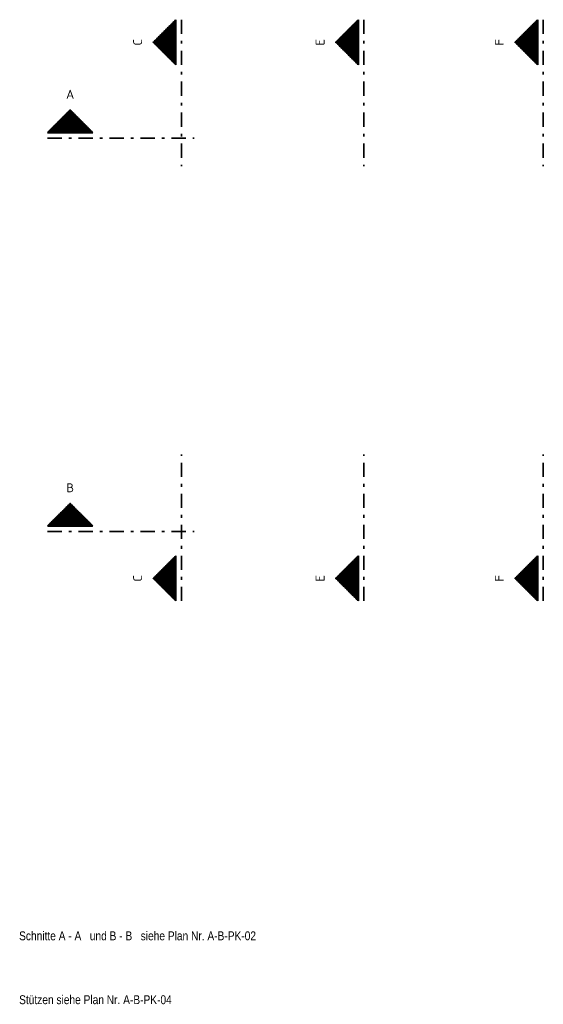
# Model space of a CAD drawing. Header units: millimetres. Extents: x -47 to 138, y -47 to 66.
# Tile 3 of 20: x 34 to 53, y -47 to -12. Entities that reach past the tile are written whole.
import ezdxf
from ezdxf.enums import TextEntityAlignment as Align

# ---------------------------------------------------------------- set-up
doc = ezdxf.new("R2010")
doc.units = ezdxf.units.MM
doc.linetypes.add('DASHDOTX2', pattern=[2, 1, -0.5, 0, -0.5])
doc.styles.add('Arial Narrow', font='ARIALN.TTF')
doc.styles.add('isocp', font='isocp', dxfattribs={"width": 1.1})
pattern_1 = [(0, (0, 0), (0, 0.02), [])]
pattern_2 = [(90, (0, 0), (-0.02, 1e-18), [])]

msp = doc.modelspace()

# ---------------------------------------------------------------- hatches: boundary and pattern name
at = {"lineweight": 50}
h = msp.add_hatch(dxfattribs=at)
h.set_pattern_fill('Mau', color=4, scale=0.01, angle=90, style=0, pattern_type=2)
h.set_pattern_definition(pattern_2)
h.paths.add_polyline_path([(39.969367, -13.4565), (39.969367, -11.8565), (39.169367, -12.6565)])
h = msp.add_hatch(dxfattribs=at)
h.set_pattern_fill('Mau', color=4, scale=0.01, angle=90, style=0, pattern_type=2)
h.set_pattern_definition(pattern_2)
h.paths.add_polyline_path([(46.442041, -13.4565), (46.442041, -11.8565), (45.642041, -12.6565)])
h = msp.add_hatch(dxfattribs=at)
h.set_pattern_fill('Mau', color=4, scale=0.01, angle=90, style=0, pattern_type=2)
h.set_pattern_definition(pattern_2)
h.paths.add_polyline_path([(52.802146, -13.4565), (52.802146, -11.8565), (52.002146, -12.6565)])
h = msp.add_hatch(dxfattribs=at)
h.set_pattern_fill('Mau', color=4, scale=0.01, style=0, pattern_type=2)
h.set_pattern_definition(pattern_1)
h.paths.add_polyline_path([(37.018809, -15.861315), (36.218809, -15.061315), (35.418809, -15.861315)])
h = msp.add_hatch(dxfattribs=at)
h.set_pattern_fill('Mau', color=4, scale=0.01, style=0, pattern_type=2)
h.set_pattern_definition(pattern_1)
h.paths.add_polyline_path([(37.018809, -29.830856), (36.218809, -29.030856), (35.418809, -29.830856)])
h = msp.add_hatch(dxfattribs=at)
h.set_pattern_fill('Mau', color=4, scale=0.01, angle=90, style=0, pattern_type=2)
h.set_pattern_definition(pattern_2)
h.paths.add_polyline_path([(39.969367, -30.88892), (39.169367, -31.68892), (39.969367, -32.48892)])
h = msp.add_hatch(dxfattribs=at)
h.set_pattern_fill('Mau', color=4, scale=0.01, angle=90, style=0, pattern_type=2)
h.set_pattern_definition(pattern_2)
h.paths.add_polyline_path([(46.442041, -30.88892), (45.642041, -31.68892), (46.442041, -32.48892)])
h = msp.add_hatch(dxfattribs=at)
h.set_pattern_fill('Mau', color=4, scale=0.01, angle=90, style=0, pattern_type=2)
h.set_pattern_definition(pattern_2)
h.paths.add_polyline_path([(52.802146, -30.88892), (52.002146, -31.68892), (52.802146, -32.48892)])

# ---------------------------------------------------------------- linework, layer by layer
at = {"color": 2, "linetype": 'Continuous', "lineweight": 35}
for p, q in [((39.969367, -11.8565), (39.169367, -12.6565)), ((39.969367, -11.8565), (39.969367, -13.4565)), ((46.442041, -11.8565), (45.642041, -12.6565)), ((46.442041, -11.8565), (46.442041, -13.4565)), ((52.802146, -11.8565), (52.002146, -12.6565)), ((52.802146, -11.8565), (52.802146, -13.4565)), ((39.169367, -12.6565), (39.969367, -13.4565)), ((45.642041, -12.6565), (46.442041, -13.4565)), ((52.002146, -12.6565), (52.802146, -13.4565)), ((35.418809, -15.861315), (36.218809, -15.061315)), ((35.418809, -15.861315), (37.018809, -15.861315)), ((35.418809, -29.830856), (36.218809, -29.030856)), ((35.418809, -29.830856), (37.018809, -29.830856)), ((39.169367, -31.68892), (39.969367, -30.88892)), ((39.969367, -32.48892), (39.969367, -30.88892)), ((45.642041, -31.68892), (46.442041, -30.88892)), ((46.442041, -32.48892), (46.442041, -30.88892)), ((52.002146, -31.68892), (52.802146, -30.88892)), ((52.802146, -32.48892), (52.802146, -30.88892)), ((39.969367, -32.48892), (39.169367, -31.68892)), ((46.442041, -32.48892), (45.642041, -31.68892)), ((52.802146, -32.48892), (52.002146, -31.68892))]:
    msp.add_line(p, q, dxfattribs=at)
at = {"color": 2, "linetype": 'DASHDOTX2', "lineweight": 35, "ltscale": 0.5}
for p, q in [((40.169367, -11.8565), (40.169367, -17.0565)), ((46.642041, -11.8565), (46.642041, -17.0565)), ((53.002146, -11.8565), (53.002146, -17.0565)), ((35.418809, -16.061315), (40.618809, -16.061315)), ((40.169367, -32.48892), (40.169367, -27.28892)), ((46.642041, -32.48892), (46.642041, -27.28892)), ((53.002146, -32.48892), (53.002146, -27.28892)), ((35.418809, -30.030856), (40.618809, -30.030856))]:
    msp.add_line(p, q, dxfattribs=at)
at = {"color": 3, "linetype": 'Continuous', "lineweight": 25}
for p, q in [((36.218809, -15.061315), (37.018809, -15.861315)), ((36.218809, -29.030856), (37.018809, -29.830856))]:
    msp.add_line(p, q, dxfattribs=at)

# ---------------------------------------------------------------- texts
at = {"color": 2, "lineweight": 35, "style": 'isocp', "width": 1.15}
for s, p in [('C', (38.769367, -12.6565)), ('E', (45.242041, -12.6565)), ('F', (51.602146, -12.6565)), ('C', (38.769367, -31.68892)), ('E', (45.242041, -31.68892)), ('F', (51.602146, -31.68892))]:
    msp.add_text(s, height=0.315, rotation=90, dxfattribs=at).set_placement(p, align=Align.CENTER)
for s, p in [('A', (36.218809, -14.661315)), ('B', (36.218809, -28.630856))]:
    msp.add_text(s, height=0.315, dxfattribs=at).set_placement(p, align=Align.CENTER)
at = {"color": 1, "lineweight": 70, "style": 'Arial Narrow'}
for s, p in [('Schnitte A - A   und B - B   siehe Plan Nr. A-B-PK-02', (34.408395, -44.538429)), ('Stützen siehe Plan Nr. A-B-PK-04', (34.408395, -46.806429))]:
    msp.add_text(s, height=0.315, dxfattribs=at).set_placement(p)

doc.saveas('drawing.dxf')
